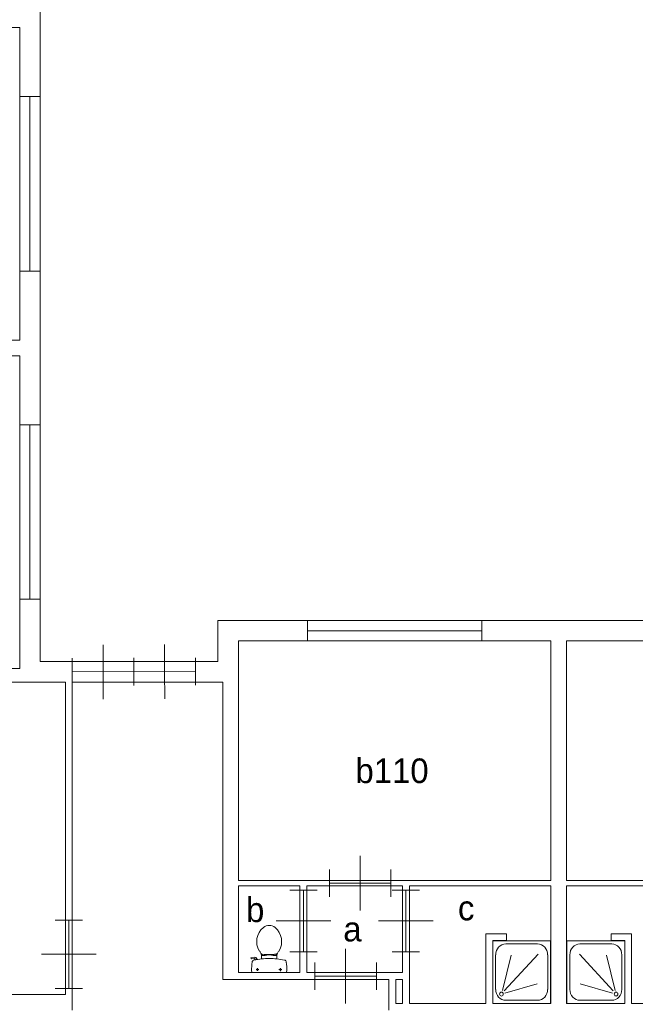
# Model space of a CAD drawing. Header units: millimetres. Extents: x -15 to 226, y -21 to 63.
# Tile 6 of 62: x 13 to 22, y 7 to 22. Entities that reach past the tile are written whole.
import ezdxf
from ezdxf.enums import TextEntityAlignment as Align

# ---------------------------------------------------------------- set-up
doc = ezdxf.new("R2010")
doc.units = ezdxf.units.MM
for name, color, linetype in [('BINNENMUUR', 7, 'Continuous'), ('BOUWKUNDE', 7, 'Continuous'), ('BUITENMUUR', 7, 'Continuous'), ('EILAND', 7, 'Continuous'), ('LABEL', 7, 'Continuous'), ('SANITAIR', 7, 'Continuous')]:
    doc.layers.add(name, color=color, linetype=linetype)
doc.styles.add('dgn000', font='dgn000.shx')

# ---------------------------------------------------------------- blocks, each defined once
blk = doc.blocks.new('20232')
at = {"layer": 'BOUWKUNDE', "color": 1, "linetype": 'Continuous', "lineweight": 0}
for p, q in [((-0.2, 0), (0.2, 0)), ((0, 0), (0, -0.9)), ((-0.4, -0.45), (0, -0.45)), ((0, -0.45), (0.4, -0.45)), ((-0.2, -0.9), (0.2, -0.9))]:
    blk.add_line(p, q, dxfattribs=at)
at = {"layer": 'BOUWKUNDE', "color": 1, "linetype": 'Continuous', "lineweight": 13, "style": 'dgn000', "flags": 1}
for tag in ['type', 'soort']:
    blk.add_attdef(tag, (16.85, 8.156), '', height=0.36, dxfattribs=at)
blk = doc.blocks.new('20233')
at = {"layer": 'BOUWKUNDE', "color": 1, "linetype": 'Continuous', "lineweight": 0}
for p, q in [((0.45, 0), (0.45, 0.4)), ((0, -0.2), (0, 0.2)), ((0.9, -0.2), (0.9, 0.2)), ((0, 0), (0.9, 0)), ((0.45, -0.4), (0.45, 0))]:
    blk.add_line(p, q, dxfattribs=at)
blk = doc.blocks.new('20234')
at = {"layer": 'BOUWKUNDE', "color": 1, "linetype": 'Continuous', "lineweight": 0}
for p, q in [((-0.2, 0), (0.2, 0)), ((0, 0), (0, -0.9)), ((-0.4, -0.45), (0, -0.45)), ((0, -0.45), (0.4, -0.45)), ((-0.2, -0.9), (0.2, -0.9))]:
    blk.add_line(p, q, dxfattribs=at)
blk = doc.blocks.new('20235')
at = {"layer": 'BOUWKUNDE', "color": 1, "linetype": 'Continuous', "lineweight": 0}
for p, q in [((0.45, 0), (0.45, 0.4)), ((0, -0.2), (0, 0.2)), ((0.9, -0.2), (0.9, 0.2)), ((0, 0), (0.9, 0)), ((0.45, -0.4), (0.45, 0))]:
    blk.add_line(p, q, dxfattribs=at)
blk = doc.blocks.new('20416')
at = {"layer": 'BOUWKUNDE', "color": 1, "linetype": 'Continuous', "lineweight": 0}
for p, q in [((-2.55, 0.15), (-2.55, -0.15)), ((0, 0.15), (0, -0.15)), ((0, 0), (-2.55, 0))]:
    blk.add_line(p, q, dxfattribs=at)
blk = doc.blocks.new('205')
at = {"layer": 'BOUWKUNDE', "color": 1, "linetype": 'Continuous', "lineweight": 0}
for p, q in [((0.45, -0.006), (0.452, 0.393)), ((1.35, 0.002), (1.35, 0.401)), ((0, -0.2), (0, 0.201)), ((0.9, -0.199), (0.9, 0.203)), ((0.9, -0.199), (0.9, 0.203)), ((1.8, -0.197), (1.8, 0.202)), ((0, 0), (1.8, 0.003)), ((0.452, -0.4), (0.45, 0)), ((1.352, -0.398), (1.35, 0.002))]:
    blk.add_line(p, q, dxfattribs=at)
at = {"layer": 'BOUWKUNDE', "color": 1, "linetype": 'Continuous', "lineweight": 13, "style": 'dgn000', "flags": 1}
for tag in ['type', 'soort']:
    blk.add_attdef(tag, (15.27, 12.25), '', height=0.36, dxfattribs=at)
blk = doc.blocks.new('202195')
at = {"layer": 'BOUWKUNDE', "color": 1, "linetype": 'Continuous', "lineweight": 0}
for p, q in [((-0.2, 0), (0.2, 0)), ((0, 0), (0, -1)), ((-0.4, -0.5), (0, -0.5)), ((0, -0.5), (0.4, -0.5)), ((-0.2, -1), (0.2, -1))]:
    blk.add_line(p, q, dxfattribs=at)
at = {"layer": 'BOUWKUNDE', "color": 1, "linetype": 'Continuous', "lineweight": 13, "style": 'dgn000', "flags": 1}
for tag in ['type', 'soort']:
    blk.add_attdef(tag, (13.42, 7.62), '', height=0.36, dxfattribs=at)
blk = doc.blocks.new('20468')
at = {"layer": 'BOUWKUNDE', "color": 1, "linetype": 'Continuous', "lineweight": 0}
for p, q in [((-0.15, 0), (0.15, 0)), ((0, 0), (0, -2.55)), ((-0.15, -2.55), (0.15, -2.55))]:
    blk.add_line(p, q, dxfattribs=at)
blk = doc.blocks.new('20469')
at = {"layer": 'BOUWKUNDE', "color": 1, "linetype": 'Continuous', "lineweight": 0}
for p, q in [((0.15, 2.55), (-0.15, 2.55)), ((0, 0), (0, 2.55)), ((0.15, 0), (-0.15, 0))]:
    blk.add_line(p, q, dxfattribs=at)
blk = doc.blocks.new('DOUCHE10')
at = {"layer": 'SANITAIR', "color": 1, "linetype": 'Continuous', "lineweight": 0}
for p, q in [((-0.19, 0.87), (-0.655, 0.87)), ((-0.803, 0.71), (-0.803, 0.206)), ((-0.662, 0.718), (-0.168, 0.182)), ((-0.14, 0.191), (-0.267, 0.705)), ((-0.042, 0.206), (-0.042, 0.71)), ((-0.177, 0.152), (-0.651, 0.289)), ((-0.655, 0.046), (-0.19, 0.046))]:
    blk.add_line(p, q, dxfattribs=at)
at = {"layer": 'SANITAIR', "color": 1, "linetype": 'Continuous', "lineweight": 0, "flags": 128}
blk.add_lwpolyline([(0, 0.916), (0, 0), (-0.845, 0), (-0.845, 0.916), (0, 0.916)], dxfattribs=at)
at = {"layer": 'SANITAIR', "color": 1, "linetype": 'Continuous', "lineweight": 0}
for centre, major_axis, start_param, end_param in [((-0.655, 0.71), (0, 0.16), 0, 1.570796), ((-0.19, 0.71), (0, 0.16), 4.712389, 6.283185), ((-0.655, 0.206), (0, 0.16), 1.570796, 3.141593), ((-0.19, 0.206), (0, -0.16), 0, 1.570796)]:
    blk.add_ellipse(centre, major_axis=major_axis, ratio=0.922489, start_param=start_param, end_param=end_param, dxfattribs=at)
blk.add_ellipse((-0.127, 0.137), major_axis=(0, -0.0288), ratio=0.922489, dxfattribs=at)
blk = doc.blocks.new('22310')
at = {"color": 1, "linetype": 'Continuous', "lineweight": 0}
blk.add_blockref('DOUCHE10', (0, 0), dxfattribs=at)
blk = doc.blocks.new('TOIL2B12')
at = {"layer": 'SANITAIR', "color": 1, "linetype": 'Continuous', "lineweight": 0}
for p, q in [((-0.27, 0.204), (-0.272, 0.21)), ((-0.268, 0.216), (-0.216, 0.224)), ((-0.228, 0.205), (-0.265, 0.2)), ((-0.217, 0.197), (-0.214, 0.187)), ((-0.187, 0.202), (-0.216, 0.196)), ((-0.184, 0.192), (-0.189, 0.206)), ((-0.117, 0.23), (-0.117, 0.2)), ((-0.107, 0.27), (-0.107, 0.25)), ((-0.107, 0.25), (-0.063, 0.25)), ((-0.073, 0.25), (-0.073, 0.267)), ((-0.063, 0.25), (-0.063, 0.266)), ((-0.063, 0.255), (-0.041, 0.255)), ((0.029, 0.26), (-0.041, 0.26)), ((-0.041, 0.255), (-0.041, 0.26)), ((0.029, 0.255), (0.029, 0.26)), ((0.051, 0.255), (0.029, 0.255)), ((0.051, 0.25), (0.051, 0.267)), ((0.095, 0.25), (0.051, 0.25)), ((0.061, 0.25), (0.061, 0.268)), ((0.095, 0.271), (0.095, 0.25)), ((0.105, 0.2), (0.105, 0.23)), ((-0.254, 0), (0.242, 0)), ((-0.199, 0.045), (-0.158, 0.045)), ((-0.179, 0.065), (-0.179, 0.025)), ((0.137, 0.045), (0.178, 0.045)), ((0.157, 0.066), (0.157, 0.024))]:
    blk.add_line(p, q, dxfattribs=at)
for centre in [(-0.179, 0.045), (0.157, 0.045)]:
    blk.add_circle(centre, 0.012, dxfattribs=at)
for centre, radius, start, end in [((0.074, 0.456), 0.263, 129.1208, 211.0923), ((-0.006, 0.555), 0.135, 50.8792, 129.1208), ((-0.087, 0.456), 0.263, 328.9077, 50.8792), ((0.235, 0.553), 0.45, 211.0923, 213.8429), ((-0.246, 0.231), 0.129, 0, 33.8429), ((0.234, 0.231), 0.129, 146.1571, 180), ((-0.247, 0.553), 0.45, 326.1571, 328.9077), ((-0.268, 0.212), 0.005, 98.4779, 195.7398), ((-0.266, 0.205), 0.005, 195.7398, 277.2238), ((0.886, 0.028), 1.15, 173.6509, 180), ((-0.223, 0.151), 0.0335, 100.7271, 173.6509), ((-0.006, -0.995), 1.2, 95.3019, 100.7271), ((-0.227, 0.195), 0.01, 11.8886, 97.2238), ((-0.213, 0.2), 0.025, 15.9272, 98.4779), ((-0.105, 0.29), 0.02, 217.7817, 264.3005), ((-0.006, -0.992), 1.198, 84.6981, 95.3019), ((-0.015, 1.191), 0.926, 264.3005, 276.9358), ((0.094, 0.292), 0.02, 276.9358, 322.58), ((-0.006, -0.995), 1.2, 79.2904, 84.6981), ((0.211, 0.151), 0.034, 6.3309, 79.2904), ((-0.899, 0.028), 1.15, 0, 6.3309), ((-0.22, 0.027), 0.0434, 178.9808, 218.2302), ((0.208, 0.027), 0.0434, 321.7698, 1.0192)]:
    blk.add_arc(centre, radius, start, end, dxfattribs=at)
blk = doc.blocks.new('22012')
at = {"color": 1, "linetype": 'Continuous', "lineweight": 0}
blk.add_blockref('TOIL2B12', (0.006, 0), dxfattribs=at)
blk = doc.blocks.new('DOUCHE12')
at = {"layer": 'SANITAIR', "color": 1, "linetype": 'Continuous', "lineweight": 0}
for p, q in [((0.19, 0.87), (0.655, 0.87)), ((0.042, 0.206), (0.042, 0.71)), ((0.14, 0.191), (0.267, 0.705)), ((0.662, 0.718), (0.168, 0.182)), ((0.803, 0.71), (0.803, 0.206)), ((0.177, 0.152), (0.651, 0.289)), ((0.655, 0.046), (0.19, 0.046))]:
    blk.add_line(p, q, dxfattribs=at)
at = {"layer": 'SANITAIR', "color": 1, "linetype": 'Continuous', "lineweight": 0, "flags": 128}
blk.add_lwpolyline([(0, 0.916), (0, 0), (0.845, 0), (0.845, 0.916), (0, 0.916)], dxfattribs=at)
at = {"layer": 'SANITAIR', "color": 1, "linetype": 'Continuous', "lineweight": 0}
for centre, major_axis, start_param, end_param in [((0.19, 0.71), (0, 0.16), 0, 1.570796), ((0.655, 0.71), (0, 0.16), 4.712389, 6.283185), ((0.19, 0.206), (0, -0.16), 4.712389, 6.283185), ((0.655, 0.206), (0, -0.16), 0, 1.570796)]:
    blk.add_ellipse(centre, major_axis=major_axis, ratio=0.922489, start_param=start_param, end_param=end_param, dxfattribs=at)
blk.add_ellipse((0.127, 0.137), major_axis=(0, -0.0288), ratio=0.922489, dxfattribs=at)
blk = doc.blocks.new('22312')
at = {"color": 1, "linetype": 'Continuous', "lineweight": 0}
blk.add_blockref('DOUCHE12', (0, 0), dxfattribs=at)
blk = doc.blocks.new('AnonymousCell')
at = {"layer": 'EILAND', "color": 1, "linetype": 'Continuous', "lineweight": 13, "flags": 128}
for points in [[(13.6, -8.585), (13.6, -9.985), (-10.4, -9.985), (-10.4, -10.585), (-13, -10.585), (-13, 8.515), (-13.67, 8.515), (-13.67, 9.985), (10.4, 9.985), (10.4, 10.585), (13, 10.585), (13, -8.585), (13.6, -8.585)], [(-7.8, -15.235), (-7.7, -15.235), (-7.7, -15.585), (-7.8, -15.585), (-7.8, -15.235)]]:
    blk.add_lwpolyline(points, dxfattribs=at)

msp = doc.modelspace()

# ---------------------------------------------------------------- linework, layer by layer
at = {"layer": 'BINNENMUUR', "color": 1, "linetype": 'Continuous', "lineweight": 13, "flags": 128}
for points in [[(9.2, 21.67), (12.7, 21.67), (12.7, 17.1), (9.2, 17.1), (9.2, 21.67)], [(9.2, 16.87), (12.7, 16.87), (12.7, 12.3), (9.2, 12.3), (9.2, 16.87)], [(15.9, 12.7), (20.47, 12.7), (20.47, 9.2), (15.9, 9.2), (15.9, 12.7)], [(20.7, 12.7), (25.27, 12.7), (25.27, 9.2), (20.7, 9.2), (20.7, 12.7)], [(8.03, 7.53), (8.03, 12.1), (13.37, 12.1), (13.37, 7.53), (8.03, 7.53)], [(13.47, 12.1), (15.67, 12.1), (15.67, 7.75), (18.1, 7.75), (18.1, 7.3)], [(13.47, 7.3), (13.47, 12.1)], [(15.9, 7.85), (15.9, 9.12), (16.8, 9.12), (16.8, 7.85), (15.9, 7.85)], [(16.9, 9.12), (18.3, 9.12), (18.3, 7.85), (16.9, 7.85), (16.9, 9.12)], [(18.4, 9.12), (20.47, 9.12), (20.47, 7.4), (19.62, 7.4), (19.62, 8.32), (19.82, 8.32), (19.82, 8.42), (19.52, 8.42), (19.52, 7.4), (18.4, 7.4), (18.4, 9.12)], [(20.7, 7.4), (20.7, 9.12), (22.77, 9.12), (22.77, 7.4), (21.65, 7.4), (21.65, 8.42), (21.35, 8.42), (21.35, 8.32), (21.55, 8.32), (21.55, 7.4), (20.7, 7.4)]]:
    msp.add_lwpolyline(points, dxfattribs=at)

# ---------------------------------------------------------------- block references
at = {"color": 1, "linetype": 'Continuous', "lineweight": 0}
for name, p in [('20468', (12.85, 20.66)), ('20469', (12.85, 13.31)), ('20416', (19.46, 12.85)), ('205', (13.47, 12.25)), ('20233', (17.23, 9.16)), ('20232', (16.85, 9.056)), ('20234', (18.35, 9.056)), ('202195', (13.42, 8.62)), ('22012', (16.35, 7.85)), ('22312', (19.62, 7.4)), ('22310', (21.55, 7.4)), ('20235', (17.018, 7.8))]:
    msp.add_blockref(name, p, dxfattribs=at)
at = {"layer": 'BUITENMUUR', "color": 1, "linetype": 'Continuous', "lineweight": 30}
msp.add_blockref('AnonymousCell', (26, 22.985), dxfattribs=at)

# ---------------------------------------------------------------- texts
at = {"layer": 'LABEL', "color": 1, "linetype": 'Continuous', "lineweight": 0, "style": 'dgn000'}
for s, p in [('b110', (17.611, 10.802)), ('b', (16.011, 8.77)), ('c', (19.111, 8.795)), ('a', (17.433, 8.487))]:
    msp.add_text(s, height=0.36, dxfattribs=at).set_placement(p, align=Align.MIDDLE_LEFT)

doc.saveas('drawing.dxf')
